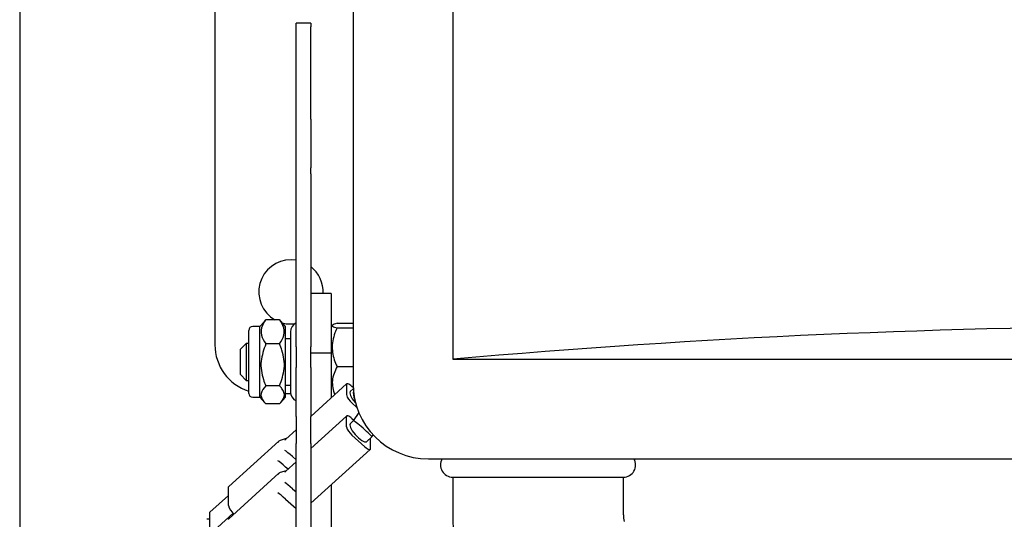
# Model space of a CAD drawing. Extents: x -1.6 to 30.5, y 5 to 43.4.
# Tile 4 of 12: x 12.5 to 17.5, y 14 to 16.5. Entities that reach past the tile are written whole.
import ezdxf

# ---------------------------------------------------------------- set-up
doc = ezdxf.new("R2010")
doc.units = 0
doc.header["$LTSCALE"] = 0.5
doc.header["$MEASUREMENT"] = 0
doc.layers.get('0').update_dxf_attribs({"linetype": 'CONTINUOUS'})
doc.layers.get('Defpoints').update_dxf_attribs({"linetype": 'CONTINUOUS'})
doc.layers.add('DIM', color=1, linetype='CONTINUOUS')
doc.styles.add('ROMANS', font='romans.shx', dxfattribs={"width": 0.9, "height": 0.375})
doc.dimstyles.new('GENIE', dxfattribs={"dimscale": 2, "dimtxt": 0.25, "dimasz": 0.156, "dimexe": 0.095, "dimexo": 0.0925, "dimgap": 0.095, "dimtad": 0, "dimtih": 1, "dimtoh": 1, "dimdec": 5, "dimzin": 4, "dimdsep": 46, "dimlunit": 5, "dimtxsty": 'ROMANS', "dimcen": 0.09, "dimadec": 0, "dimazin": 0, "dimtfac": 1, "dimtdec": 5, "dimtofl": 0, "dimtmove": 0, "dimatfit": 3, "dimfxl": 0.095, "dimfrac": 2, "dimtolj": 1, "dimtzin": 4, "dimarcsym": 0})

# ---------------------------------------------------------------- blocks, each defined once
blk = doc.blocks.new('*D54')
at = {"layer": 'Defpoints', "color": 0}
for p in [(26.4828, 26.5005), (10.1748, 20.1592), (26.4828, 6.7592)]:
    blk.add_point(p, dxfattribs=at)
at = {"layer": 'DIM', "color": 0, "lineweight": -2}
for p, q in [((26.4828, 26.3155), (26.4828, 6.5692)), ((10.1748, 19.9742), (10.1748, 6.5692)), ((10.4868, 6.7592), (15.3012, 6.7592)), ((26.1708, 6.7592), (21.3564, 6.7592))]:
    blk.add_line(p, q, dxfattribs=at)
at = {"layer": 'DIM', "color": 0}
for points in [[(10.4868, 6.8112), (10.4868, 6.7072), (10.1748, 6.7592)], [(26.1708, 6.7072), (26.1708, 6.8112), (26.4828, 6.7592)]]:
    blk.add_solid(points, dxfattribs=at)
at = {"layer": 'DIM', "color": 0, "insert": (18.3288, 6.7592), "char_height": 0.375, "attachment_point": 5, "style": 'ROMANS'}
blk.add_mtext('\\A1;{\\P16 5/16"\\P(WIDTH OF OPERATOR)}', dxfattribs=at)

msp = doc.modelspace()

# ---------------------------------------------------------------- linework, layer by layer
at = {"color": 7, "linetype": 'Continuous', "lineweight": 25}
for p, q in [((14.670335, 30.791798), (14.670335, 14.791798)), ((13.451326, 20.099192), (13.451326, 14.866248)), ((12.450526, 19.661092), (12.450526, 11.863177)), ((14.159426, 16.666798), (14.159426, 14.666798)), ((13.942326, 16.515911), (13.867326, 16.515911)), ((13.867326, 16.498297), (13.867326, 16.515911)), ((13.942326, 16.515911), (13.942326, 16.498297)), ((13.867326, 16.023274), (13.867326, 16.498297)), ((13.942326, 16.023274), (13.942326, 16.498297)), ((13.867326, 15.773436), (13.867326, 16.023274)), ((13.942326, 16.023274), (13.942326, 15.773436)), ((13.867326, 15.74384), (13.867326, 15.773436)), ((13.942326, 15.74384), (13.942326, 15.773436)), ((13.867326, 15.628513), (13.867326, 15.74384)), ((13.942326, 15.74384), (13.942326, 15.628513)), ((13.867326, 15.029565), (13.867326, 15.628513)), ((13.942326, 15.628513), (13.942326, 15.029565)), ((13.867326, 15.300187), (13.841326, 15.302248)), ((14.047326, 15.129302), (13.942326, 15.129302)), ((14.047326, 15.129302), (14.047326, 14.825638)), ((13.704955, 14.985817), (13.712326, 14.994211)), ((13.782326, 14.994211), (13.712326, 14.994211)), ((13.782326, 14.994211), (13.787546, 14.985893)), ((13.867326, 14.856113), (13.867326, 15.029565)), ((13.942326, 15.029565), (13.942326, 14.856113)), ((13.682326, 14.95994), (13.644826, 14.95994)), ((13.704696, 14.986039), (13.682326, 14.95994)), ((13.682326, 14.596927), (13.682326, 14.95994)), ((13.812326, 14.95994), (13.789007, 14.987145)), ((13.812326, 14.596927), (13.812326, 14.95994)), ((14.053594, 14.967253), (14.047326, 14.95994)), ((14.053594, 14.967253), (14.047326, 14.95994)), ((14.077326, 14.97665), (14.159426, 14.97665)), ((14.077326, 14.952967), (14.159426, 14.952967)), ((13.624826, 14.616927), (13.624826, 14.93994)), ((13.839326, 14.897434), (13.812326, 14.897434)), ((13.839326, 14.932934), (13.839326, 14.623934)), ((13.612326, 14.873434), (13.582326, 14.843434)), ((13.612326, 14.873434), (13.582326, 14.843434)), ((13.582326, 14.713434), (13.582326, 14.843434)), ((13.624826, 14.873434), (13.612326, 14.873434)), ((13.624826, 14.873434), (13.612326, 14.873434)), ((13.612326, 14.873434), (13.612326, 14.683434)), ((13.782326, 14.870943), (13.712326, 14.870943)), ((13.867326, 14.856113), (13.867326, 14.748931)), ((13.942326, 14.748931), (13.942326, 14.856113)), ((13.942326, 14.825638), (14.047326, 14.825638)), ((14.047326, 14.825638), (14.047326, 14.593384)), ((14.670335, 14.791798), (22.295335, 14.791798)), ((13.867326, 14.499093), (13.867326, 14.748931)), ((13.942326, 14.748931), (13.942326, 14.499093)), ((14.077326, 14.75475), (14.159426, 14.75475)), ((13.582326, 14.713434), (13.612326, 14.683434)), ((13.582326, 14.713434), (13.612326, 14.683434)), ((13.612326, 14.683434), (13.624826, 14.683434)), ((13.612326, 14.683434), (13.624826, 14.683434)), ((13.782326, 14.655166), (13.712326, 14.655166)), ((13.812326, 14.659434), (13.839326, 14.659434)), ((14.126452, 14.665096), (13.942326, 14.498222)), ((14.125029, 14.661092), (14.125029, 14.610378)), ((14.160361, 14.639955), (14.14493, 14.62597)), ((14.159969, 14.646331), (14.153314, 14.652363)), ((13.644826, 14.596927), (13.682326, 14.596927)), ((13.682326, 14.596927), (13.704696, 14.570829)), ((13.789007, 14.569722), (13.812326, 14.596927)), ((13.812326, 14.616248), (13.839903, 14.616248)), ((14.047326, 14.596927), (14.049035, 14.594933)), ((14.047326, 14.596927), (14.049035, 14.594933)), ((13.782326, 14.562657), (13.712326, 14.562657)), ((14.179427, 14.544172), (14.153314, 14.567839)), ((13.867326, 14.499093), (13.867326, 14.35968)), ((14.126452, 14.500564), (13.942326, 14.333689)), ((13.942326, 14.35968), (13.942326, 14.499093)), ((14.125029, 14.445846), (14.125029, 14.49656)), ((14.153314, 14.48783), (14.162857, 14.479181)), ((14.189023, 14.518584), (14.160363, 14.475426)), ((14.160397, 14.475456), (14.14493, 14.461438)), ((13.81726, 14.384874), (13.785659, 14.37512)), ((13.867326, 14.430248), (13.814349, 14.382235)), ((14.153314, 14.403307), (14.220489, 14.342425)), ((14.228873, 14.368817), (14.255831, 14.39325)), ((14.248773, 14.38441), (14.248562, 14.386662)), ((14.255891, 14.39332), (14.26288, 14.403844)), ((13.778994, 14.371323), (13.521876, 14.138295)), ((13.867326, 14.283294), (13.867326, 14.35968)), ((13.942326, 14.35968), (13.942326, 14.283294)), ((14.248773, 14.333696), (14.248773, 14.38441)), ((13.867326, 14.275895), (13.849258, 14.292271)), ((13.942326, 14.053245), (14.247351, 14.329691)), ((13.825929, 14.228197), (13.813902, 14.239097)), ((13.867326, 14.265716), (13.814349, 14.217703)), ((13.867326, 13.513876), (13.867326, 14.283294)), ((13.942326, 14.283294), (13.942326, 13.513876)), ((14.545335, 14.280889), (22.420335, 14.280889)), ((13.778994, 14.206791), (13.521876, 13.973763)), ((13.81726, 14.220341), (13.785659, 14.210588)), ((14.670326, 14.186998), (14.670326, 13.994498)), ((14.670326, 14.186998), (15.545326, 14.186998)), ((15.545326, 13.994498), (15.545326, 14.186998)), ((13.520453, 14.041315), (13.520453, 14.134291)), ((14.047326, 14.148407), (14.047326, 14.047349)), ((13.424994, 14.007072), (13.520453, 14.093588)), ((13.849258, 14.127738), (13.867326, 14.111363)), ((13.813902, 14.074565), (13.867326, 14.026146)), ((14.047326, 14.047349), (14.047326, 13.981864)), ((13.424994, 13.892965), (13.424994, 14.007072)), ((13.545309, 14.002008), (13.424994, 13.892965)), ((13.549106, 13.998442), (13.548737, 13.998776)), ((14.047326, 13.981864), (14.047326, 13.909082)), ((13.419326, 13.970712), (13.410271, 13.970712))]:
    msp.add_line(p, q, dxfattribs=at)
at = {"color": 7, "linetype": 'Continuous', "lineweight": 25, "flags": 128}
for points in [[(13.796443, 14.97847), (13.816734, 14.974091), (13.858672, 14.973162)], [(14.153314, 14.652363), (14.147796, 14.657039), (14.14249, 14.660886), (14.1376, 14.663755), (14.133314, 14.665537), (14.129796, 14.666164), (14.127182, 14.66561), (14.125573, 14.663898), (14.125029, 14.661092)], [(14.14493, 14.62597), (14.142707, 14.619714), (14.146071, 14.606557), (14.155651, 14.589305), (14.169989, 14.570585), (14.172296, 14.567968)], [(14.153314, 14.48783), (14.147796, 14.492506), (14.14249, 14.496353), (14.1376, 14.499223), (14.133314, 14.501005), (14.129796, 14.501631), (14.127182, 14.501078), (14.125573, 14.499365), (14.125029, 14.49656)], [(14.14493, 14.461438), (14.142707, 14.455181), (14.146071, 14.442024), (14.155651, 14.424773), (14.169989, 14.406052), (14.186901, 14.388714), (14.203814, 14.375397), (14.218151, 14.368128), (14.227731, 14.368015), (14.228873, 14.368817)], [(14.220489, 14.342425), (14.226007, 14.337749), (14.231313, 14.333902), (14.236203, 14.331033), (14.240489, 14.32925), (14.244006, 14.328624), (14.24662, 14.329178), (14.24823, 14.33089), (14.248773, 14.333696)], [(13.520453, 14.134291), (13.520997, 14.137096), (13.521876, 14.138295)], [(13.520453, 13.969758), (13.520997, 13.972564), (13.521876, 13.973763)]]:
    msp.add_lwpolyline(points, dxfattribs=at)
at = {"color": 7, "linetype": 'Continuous', "lineweight": 25}
for centre, radius, start, end in [((13.841326, 15.137248), 0.165, 90, 240.09978), ((13.841326, 15.137248), 0.165, 357.239625, 52.256961), ((13.644826, 14.93994), 0.02, 90, 180), ((13.890826, 14.932934), 0.0515, 117.149297, 180), ((13.701326, 14.866248), 0.25, 180, 252.181664), ((14.545335, 14.666798), 0.385909, 180, 270), ((13.644826, 14.616927), 0.02, 180, 270), ((13.890826, 14.623934), 0.0515, 180, 242.850703), ((14.203815, 14.63209), 0.081722, 195.407317, 231.832735), ((14.203815, 14.467557), 0.081722, 195.407317, 231.832735), ((14.670326, 14.249498), 0.0625, 149.851072, 270), ((15.545326, 14.249498), 0.0625, 270, 30.148928), ((13.599238, 14.063027), 0.081722, 195.407317, 231.832735), ((15.707826, 13.994498), 1.0375, 180, 210.429588), ((15.707826, 13.994498), 0.1625, 180, 192.237921)]:
    msp.add_arc(centre, radius, start, end, dxfattribs=at)
for centre, major_axis, ratio, start_param, end_param in [((18.482835, 0.526866), (25, 0), 0.57735027, 1.41769896, 1.7238937), ((14.208114, 14.598886), (-0.031313, 0.05508), 0.65693538, 0.65913547, 1.43230737), ((14.208114, 14.434353), (0.047749, -0.04107), 0.07625292, 0.00951639, 3.15110904), ((13.802187, 14.33836), (-0.02007, 0.03523), 0.65620824, 6.13851974, 6.7463543), ((13.837542, 14.349272), (-0.02007, 0.03523), 0.65620824, 0.14466557, 0.463169), ((13.837542, 14.298557), (0.03055, -0.026293), 0.07540665, 1.24290498, 2.8137013), ((13.802187, 14.245384), (0.03055, -0.026293), 0.07540665, 1.24290498, 2.8137013), ((13.802187, 14.173827), (-0.02007, 0.03523), 0.65620824, 6.13851974, 6.7463543), ((13.837542, 14.184739), (-0.02007, 0.03523), 0.65620824, 0.14466557, 0.463169), ((13.837542, 14.134025), (0.03055, -0.026293), 0.07540665, 1.24290498, 2.8137013), ((13.802187, 14.080851), (0.03055, -0.026293), 0.07540665, 1.24290498, 2.8137013)]:
    msp.add_ellipse(centre, major_axis=major_axis, ratio=ratio, start_param=start_param, end_param=end_param, dxfattribs=at)
for points, knots in [([(13.712326, 14.994211), (13.708517, 14.988853), (13.693566, 14.967823), (13.681645, 14.9288), (13.696712, 14.892511), (13.709816, 14.87441), (13.712326, 14.870943)], [0, 0, 0, 0, 0.13676159, 0.5367681, 0.91127281, 1, 1, 1, 1]), ([(13.782326, 14.870943), (13.784836, 14.87441), (13.79794, 14.892511), (13.813007, 14.9288), (13.801086, 14.967823), (13.786135, 14.988853), (13.782326, 14.994211)], [0, 0, 0, 0, 0.08872719, 0.4632319, 0.86323841, 1, 1, 1, 1]), ([(14.077326, 14.97665), (14.066758, 14.973418), (14.045501, 14.966918), (14.056873, 14.958552), (14.07292, 14.95417), (14.077326, 14.952967)], [0, 0, 0, 0, 0.41765834, 0.84012949, 1, 1, 1, 1]), ([(14.077326, 14.97665), (14.066758, 14.973418), (14.045501, 14.966918), (14.056873, 14.958552), (14.07292, 14.95417), (14.077326, 14.952967)], [0, 0, 0, 0, 0.41765834, 0.84012949, 1, 1, 1, 1]), ([(14.077326, 14.952967), (14.073517, 14.944351), (14.058566, 14.910536), (14.046645, 14.847786), (14.061712, 14.789432), (14.074816, 14.760325), (14.077326, 14.75475)], [0, 0, 0, 0, 0.136761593, 0.536768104, 0.911272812, 1, 1, 1, 1]), ([(14.077326, 14.952967), (14.073517, 14.944351), (14.058566, 14.910536), (14.046645, 14.847786), (14.061712, 14.789432), (14.074816, 14.760325), (14.077326, 14.75475)], [0, 0, 0, 0, 0.136761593, 0.536768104, 0.911272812, 1, 1, 1, 1]), ([(13.712326, 14.870943), (13.701758, 14.841499), (13.680501, 14.782271), (13.691873, 14.706048), (13.70792, 14.666126), (13.712326, 14.655166)], [0, 0, 0, 0, 0.41765834, 0.84012949, 1, 1, 1, 1]), ([(13.782326, 14.655166), (13.792893, 14.684611), (13.81415, 14.743839), (13.802779, 14.820061), (13.786731, 14.859983), (13.782326, 14.870943)], [0, 0, 0, 0, 0.41765834, 0.84012949, 1, 1, 1, 1]), ([(14.077326, 14.75475), (14.066314, 14.73078), (14.044444, 14.683173), (14.057865, 14.633592), (14.064529, 14.608975)], [0, 0, 0, 0, 0.50349639, 1, 1, 1, 1]), ([(14.077326, 14.75475), (14.066314, 14.73078), (14.044444, 14.683173), (14.057865, 14.633592), (14.064529, 14.608975)], [0, 0, 0, 0, 0.50349639, 1, 1, 1, 1]), ([(13.712326, 14.655166), (13.701758, 14.642543), (13.680501, 14.61715), (13.691873, 14.584471), (13.70792, 14.567356), (13.712326, 14.562657)], [0, 0, 0, 0, 0.41765834, 0.84012949, 1, 1, 1, 1]), ([(13.782326, 14.562657), (13.792893, 14.57528), (13.81415, 14.600673), (13.802779, 14.633352), (13.786731, 14.650467), (13.782326, 14.655166)], [0, 0, 0, 0, 0.41765834, 0.84012949, 1, 1, 1, 1])]:
    msp.add_open_spline(points, degree=3, knots=knots, dxfattribs=at)

# ---------------------------------------------------------------- dimensions: what is measured, and where the dimension line sits
at = {"layer": 'DIM'}
dim = msp.add_linear_dim(base=(26.482826, 6.759192), p1=(10.174826, 20.159192), p2=(26.482826, 26.500496), text='{\\P16 5/16"\\P(WIDTH OF OPERATOR)}', dimstyle='GENIE', override={"dimfxl": 1, "dimtolj": 1}, dxfattribs=at)
dim.commit()
dim.dimension.update_dxf_attribs({"geometry": '*D54', "text_midpoint": (18.328826, 6.759192)})

doc.saveas('drawing.dxf')
